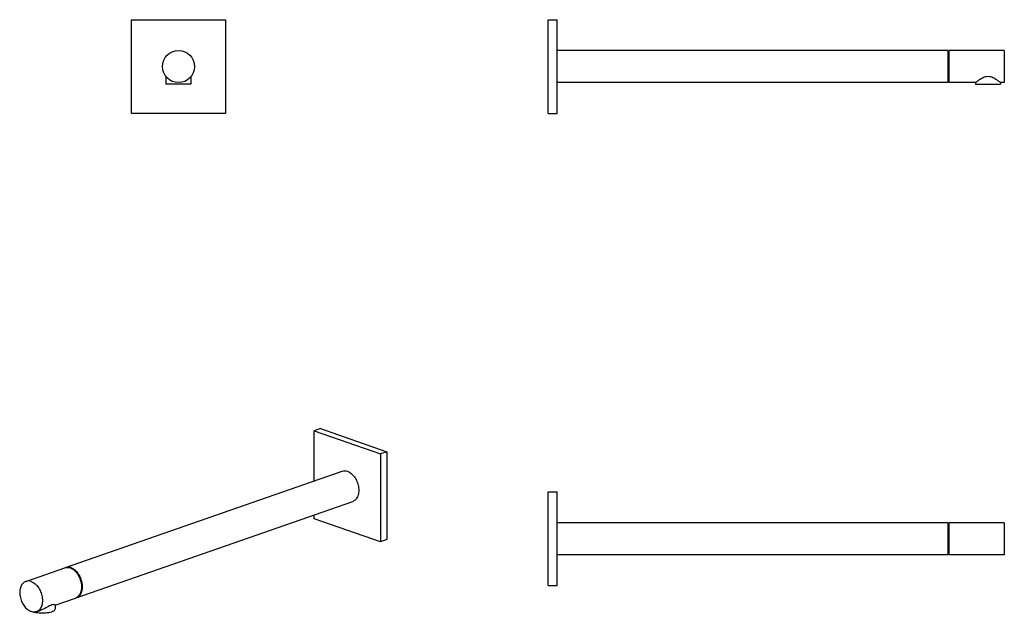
# Model space of a CAD drawing. Header units: millimetres. Extents: x -202 to 74, y -399 to -232.
import ezdxf

# ---------------------------------------------------------------- set-up
doc = ezdxf.new("R2010")
doc.units = ezdxf.units.MM
doc.header["$LTSCALE"] = 30.734
doc.layers.get('0').update_dxf_attribs({"linetype": 'CONTINUOUS'})
doc.layers.add('ACHSEN', color=7, linetype='CONTINUOUS')

msp = doc.modelspace()

# ---------------------------------------------------------------- linework, layer by layer
at = {"color": 7, "linetype": 'CONTINUOUS'}
for p, q in [((-170.26, -258.54), (-170.26, -232.29)), ((-170.26, -232.29), (-144.01, -232.29)), ((-144.01, -232.29), (-144.01, -258.54)), ((-53.56, -258.54), (-53.56, -232.29)), ((-53.56, -232.29), (-51.11, -232.29)), ((-51.11, -258.54), (-51.11, -232.29)), ((58.44, -240.92), (-51.11, -240.92)), ((58.44, -249.91), (58.44, -240.92)), ((58.72, -241.39), (58.44, -241.39)), ((74.19, -240.92), (58.72, -240.92)), ((58.72, -249.91), (58.72, -240.92)), ((58.44, -249.91), (-51.11, -249.91)), ((58.72, -249.44), (58.44, -249.44)), ((66.14, -249.91), (58.72, -249.91)), ((-144.01, -258.54), (-170.26, -258.54)), ((-53.56, -258.54), (-51.11, -258.54)), ((-117.37, -346.83), (-119.1, -347.43)), ((-119.1, -361.44), (-119.1, -347.43)), ((-119.1, -347.43), (-100.54, -353.9)), ((-117.37, -346.83), (-98.81, -353.3)), ((-98.81, -353.3), (-100.54, -353.9)), ((-100.54, -353.9), (-100.54, -378.51)), ((-98.81, -353.3), (-98.81, -377.9)), ((-53.56, -390.79), (-53.56, -364.54)), ((-53.56, -364.54), (-51.11, -364.54)), ((-51.11, -390.79), (-51.11, -364.54)), ((-119.1, -372.04), (-119.1, -370.97)), ((-100.54, -378.51), (-119.1, -372.04)), ((58.44, -382.16), (58.44, -373.17)), ((58.72, -373.64), (58.44, -373.64)), ((58.72, -382.16), (58.72, -373.17)), ((-98.81, -377.9), (-100.54, -378.51)), ((58.72, -381.69), (58.44, -381.69)), ((-53.56, -390.79), (-51.11, -390.79))]:
    msp.add_line(p, q, dxfattribs=at)
for centre, radius, start, end in [((-188.1, -387.62), 2.01, 112.3162, 119.538), ((-188.32, -387.66), 1.97, 106.1917, 109.2221), ((-188.31, -387.69), 2, 98.7502, 106.1715), ((-188.12, -387.59), 1.97, 109.2255, 112.2969), ((-188.15, -388.18), 2.58, 74.4264, 79.4094), ((-188.44, -388.58), 2.92, 67.7768, 70.7665), ((-188.19, -388.35), 2.75, 70.7665, 74.4385), ((-188.52, -388.76), 3.12, 64.5402, 67.7736), ((-188.59, -388.91), 3.28, 62.9401, 64.554), ((-186.65, -392.42), 1.97, 289.2255, 292.2969), ((-186.46, -392.36), 1.97, 286.1917, 289.2221), ((-186.67, -392.39), 2.01, 292.3162, 299.538)]:
    msp.add_arc(centre, radius, start, end, dxfattribs=at)
for points, knots in [([(-111.3, -358.72), (-111.07, -358.64), (-110.57, -358.57), (-110.07, -358.67), (-109.82, -358.75)], [0, 0, 0, 0, 0.483642, 1, 1, 1, 1]), ([(-109.82, -358.75), (-109.03, -359.03), (-107.97, -360), (-107.1, -361.6), (-106.69, -363), (-106.59, -364.41), (-106.84, -365.68), (-107.42, -366.69), (-108.03, -367.11), (-108.34, -367.22)], [0, 0, 0, 0, 0.244742, 0.38665, 0.53095, 0.668951, 0.793689, 0.902552, 1, 1, 1, 1]), ([(-188.77, -385.72), (-188.68, -385.69), (-188.33, -385.6), (-187.95, -385.6), (-187.67, -385.65)], [0, 0, 0, 0, 0.244828, 1, 1, 1, 1]), ([(-188.61, -385.71), (-188.52, -385.69), (-188.14, -385.66), (-187.76, -385.73), (-187.48, -385.82)], [0, 0, 0, 0, 0.24089, 1, 1, 1, 1]), ([(-187.29, -385.76), (-186.49, -386.03), (-185.44, -387), (-184.57, -388.6), (-184.15, -390.01), (-184.06, -391.41), (-184.3, -392.68), (-184.88, -393.69), (-185.49, -394.11), (-185.81, -394.22)], [0, 0, 0, 0, 0.244742, 0.38665, 0.53095, 0.668951, 0.793689, 0.902552, 1, 1, 1, 1]), ([(-187.1, -385.99), (-186.39, -386.35), (-185.49, -387.29), (-184.72, -388.8), (-184.35, -390.08), (-184.26, -391.37), (-184.45, -392.54), (-184.9, -393.52), (-185.41, -393.99), (-185.68, -394.14)], [0, 0, 0, 0, 0.249113, 0.389319, 0.530927, 0.666882, 0.7914, 0.901717, 1, 1, 1, 1])]:
    msp.add_open_spline(points, degree=3, knots=knots, dxfattribs=at)
at = {"layer": 'ACHSEN', "color": 7, "linetype": 'CONTINUOUS'}
for p, q in [((58.44, -240.92), (-51.11, -240.92)), ((74.19, -240.92), (58.72, -240.92)), ((74.19, -240.92), (74.19, -249.91)), ((-160.64, -248.25), (-160.64, -250.32)), ((-153.64, -250.32), (-160.64, -250.32)), ((-153.64, -248.25), (-153.64, -250.32)), ((58.44, -249.91), (-51.11, -249.91)), ((66.14, -249.91), (58.72, -249.91)), ((66.14, -249.91), (66.14, -250.32)), ((66.14, -250.32), (73.14, -250.32)), ((74.19, -249.91), (73.14, -249.91)), ((73.14, -249.91), (73.14, -250.32)), ((-188.77, -385.72), (-111.3, -358.72)), ((-185.81, -394.22), (-108.34, -367.22)), ((58.44, -373.17), (-51.11, -373.17)), ((74.19, -373.17), (58.72, -373.17)), ((74.19, -373.17), (74.19, -382.16)), ((58.44, -382.16), (-51.11, -382.16)), ((74.19, -382.16), (58.72, -382.16)), ((-199.9, -389.61), (-188.96, -385.79)), ((-191.7, -396.27), (-186, -394.29)), ((-191.71, -396.25), (-191.71, -397.32)), ((-196.94, -398.1), (-195.7, -397.67))]:
    msp.add_line(p, q, dxfattribs=at)
msp.add_circle((-157.14, -245.42), 4.5, dxfattribs=at)
msp.add_arc((-197.61, -396.04), 2.18, 268.2211, 270.3574, dxfattribs=at)
for points, knots in [([(73.14, -249.91), (73.04, -249.84), (72.7, -249.58), (72.19, -249.21), (71.58, -248.83), (71, -248.54), (70.35, -248.3), (69.64, -248.21), (68.93, -248.3), (68.27, -248.54), (67.7, -248.83), (67.08, -249.21), (66.57, -249.58), (66.23, -249.84), (66.14, -249.91)], [0, 0, 0, 0, 0.045881, 0.16315, 0.238414, 0.320945, 0.40885, 0.500035, 0.591199, 0.679092, 0.761618, 0.836874, 0.954129, 1, 1, 1, 1]), ([(-199.9, -389.61), (-200.22, -389.72), (-200.83, -390.13), (-201.41, -391.15), (-201.65, -392.41), (-201.56, -393.82), (-201.14, -395.23), (-200.27, -396.82), (-199.22, -397.79), (-198.42, -398.07)], [0, 0, 0, 0, 0.097448, 0.20632, 0.331064, 0.469066, 0.613362, 0.755267, 1, 1, 1, 1]), ([(-198.42, -389.64), (-198.67, -389.55), (-199.17, -389.45), (-199.68, -389.53), (-199.9, -389.61)], [0, 0, 0, 0, 0.516315, 1, 1, 1, 1]), ([(-198.42, -389.64), (-197.63, -389.91), (-196.57, -390.88), (-195.7, -392.48), (-195.29, -393.89), (-195.19, -395.29), (-195.44, -396.56), (-196.01, -397.57), (-196.63, -397.99), (-196.94, -398.1)], [0, 0, 0, 0, 0.244733, 0.386638, 0.530934, 0.668936, 0.79368, 0.902552, 1, 1, 1, 1]), ([(-191.71, -396.25), (-191.71, -396.24), (-191.73, -396.21), (-191.83, -396.15), (-192.06, -396.11), (-192.45, -396.14), (-192.98, -396.32), (-193.6, -396.64), (-194.5, -397.14), (-195.21, -397.49), (-195.7, -397.67)], [0, 0, 0, 0, 0.009001, 0.024244, 0.077049, 0.165194, 0.295222, 0.459118, 0.638224, 1, 1, 1, 1]), ([(-197.68, -398.21), (-197.74, -398.21), (-197.99, -398.19), (-198.24, -398.13), (-198.42, -398.07)], [0, 0, 0, 0, 0.242901, 1, 1, 1, 1]), ([(-196.94, -398.1), (-197.1, -398.15), (-197.32, -398.2), (-197.54, -398.21), (-197.6, -398.21)], [0, 0, 0, 0, 0.746133, 1, 1, 1, 1]), ([(-197.01, -398.37), (-197.06, -398.36), (-197.26, -398.32), (-197.46, -398.26), (-197.6, -398.21)], [0, 0, 0, 0, 0.262443, 1, 1, 1, 1]), ([(-191.71, -397.32), (-191.71, -397.58), (-192.04, -397.88), (-192.45, -398.08), (-192.88, -398.25), (-193.51, -398.41), (-194.35, -398.52), (-195.53, -398.57), (-196.43, -398.49), (-197.01, -398.37)], [0, 0, 0, 0, 0.13643, 0.187411, 0.245153, 0.378455, 0.529768, 0.690323, 1, 1, 1, 1])]:
    msp.add_open_spline(points, degree=3, knots=knots, dxfattribs=at)

doc.saveas('drawing.dxf')
